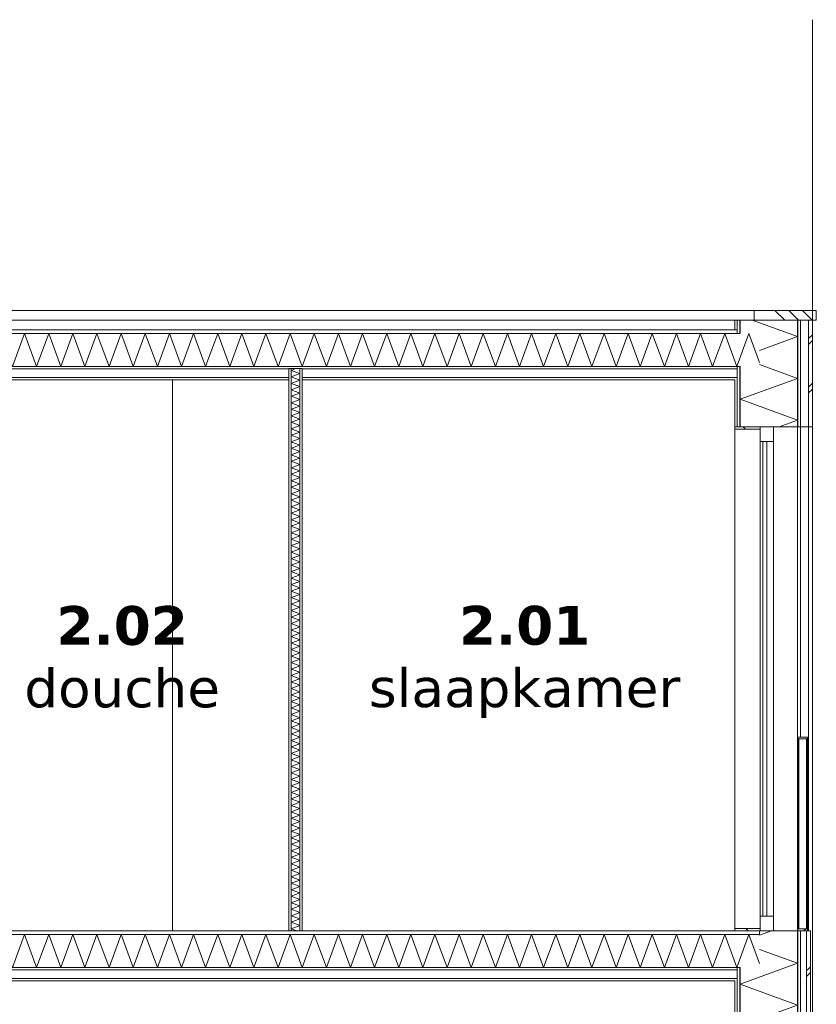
# Model space of a CAD drawing. Header units: millimetres. Extents: x -25778 to 297771, y -21930 to 17454.
# Tile 91 of 109: x 254128 to 258235, y -12907 to -7829. Entities that reach past the tile are written whole.
import ezdxf

# ---------------------------------------------------------------- set-up
doc = ezdxf.new("R2010")
doc.units = ezdxf.units.MM
doc.header["$MEASUREMENT"] = 0
doc.linetypes.add('B0204', pattern=[1300, 1000, -100, 100, -100])
for name, color, linetype in [('34 Balustrades', 7, 'Continuous'), ('34 Balustrades Doorsnede-arcering', 7, 'Continuous'), ('34 Balustrades Laagscheidingslijnen', 7, 'Continuous'), ('A Stramien', 7, 'Continuous'), ('New_21 Buitenwanden', 7, 'Continuous'), ('New_21 Buitenwanden Doorsnede-arcering', 7, 'Continuous'), ('New_21 Buitenwanden Laagscheidingslijnen', 7, 'Continuous'), ('New_21 Buitenwanden Ramen', 7, 'Continuous'), ('New_22 C Binnenwanden', 7, 'Continuous'), ('New_22 C Binnenwanden Doorsnede-arcering', 7, 'Continuous'), ('New_22 C Binnenwanden Laagscheidingslijnen', 7, 'Continuous'), ('New_23 Vloeren', 7, 'Continuous'), ('New_23 Vloeren Doorsnede-arcering', 7, 'Continuous'), ('New_23 Vloeren Laagscheidingslijnen', 7, 'Continuous'), ('New_27 Daken', 7, 'Continuous'), ('New_27 Daken Doorsnede-arcering', 7, 'Continuous'), ('New_27 Daken Laagscheidingslijnen', 7, 'Continuous'), ('New_47 Dakafwerking', 7, 'Continuous'), ('New_47 Dakafwerking Doorsnede-arcering', 7, 'Continuous'), ('New_47 Dakafwerking Laagscheidingslijnen', 7, 'Continuous'), ('Tekst_dim Algemeen', 7, 'Continuous')]:
    doc.layers.add(name, color=color, linetype=linetype)
doc.styles.add('GENERATED_STYLE_2', font='verdana.ttf')
pattern_1 = [(270, (230440.066, -18728.747), (50, 0), [])]
pattern_2 = [(270, (230440.07, -18728.75), (173.2051, 0), [0, -100]), (270, (230526.67, -18778.75), (173.2051, 0), [0, -100])]
pattern_3 = [(0, (230440.066, -18728.747), (0, 50), [])]
pattern_4 = [(0, (230440.07, -18728.75), (0, 173.2051), [0, -100]), (0, (230490.07, -18642.14), (0, 173.2051), [0, -100])]
pattern_5 = [(45, (230440.07, -18728.75), (-159.099, 159.099), []), (45, (230387.03, -18675.71), (-159.099, 159.099), [])]
pattern_6 = [(45, (230440.07, -18728.75), (-91.9239, 91.9239), []), (135, (230440.07, -18728.75), (91.9239, 91.9239), [])]

# ---------------------------------------------------------------- blocks, each defined once
blk = doc.blocks.new('Section Element_1736_5', base_point=(230440.1, -18728.7))
at = {"layer": 'New_21 Buitenwanden', "color": 149, "linetype": 'Continuous', "lineweight": 0, "true_color": 0x3c4244}
for p, q in [((258215.1, -12528.7), (258215.1, -15628.7)), ((258138.1, -15628.7), (258138.1, -13028.7)), ((258153.1, -14628.7), (258153.1, -13028.7)), ((258195.1, -13028.7), (258195.1, -15628.7))]:
    blk.add_line(p, q, dxfattribs=at)
blk = doc.blocks.new('Section Element_1738_5', base_point=(230440.1, -18728.7))
at = {"layer": 'New_21 Buitenwanden', "color": 149, "linetype": 'Continuous', "lineweight": 0, "true_color": 0x3c4244}
for p, q in [((258138.1, -12528.7), (258138.1, -9928.7)), ((258153.1, -11528.7), (258153.1, -9928.7)), ((258195.1, -9928.7), (258195.1, -12528.7)), ((258215.1, -9928.7), (258215.1, -12528.7))]:
    blk.add_line(p, q, dxfattribs=at)
blk = doc.blocks.new('*X1835', base_point=(230440.1, -18728.7))
at = {"layer": 'New_21 Buitenwanden Doorsnede-arcering', "color": 7, "linetype": 'Continuous', "lineweight": 0}
for p, q in [((258004.4, -12528.7), (257942.1, -12551.4)), ((258138.1, -12695.6), (257942.1, -12624.2)), ((258138.1, -12695.6), (257842.1, -12803.3)), ((258138.1, -12911), (257842.1, -12803.3)), ((258138.1, -12911), (257842.1, -13018.8)), ((257869.4, -13028.7), (257842.1, -13018.8))]:
    blk.add_line(p, q, dxfattribs=at)
blk = doc.blocks.new('*X1836', base_point=(230440.1, -18728.7))
at = {"layer": 'New_21 Buitenwanden Doorsnede-arcering', "color": 7, "linetype": 'Continuous', "lineweight": 0}
for p, q in [((258185.1, -12733.7), (258190.1, -12728.7)), ((258185.1, -12763.7), (258205.1, -12743.7)), ((258190.1, -12728.7), (258205.1, -12713.7)), ((258185.1, -12983.7), (258205.1, -12963.7)), ((258185.1, -13013.7), (258205.1, -12993.7))]:
    blk.add_line(p, q, dxfattribs=at)
blk = doc.blocks.new('Section Element_1739_5', base_point=(230440.1, -18728.7))
at = {"layer": 'New_21 Buitenwanden Doorsnede-arcering', "linetype": 'Continuous', "lineweight": 0, "true_color": 0x000000}
h = blk.add_hatch(dxfattribs=at)
h.set_pattern_fill('325_Houtachtig_plaatmate_E4', color=18, style=0, pattern_type=2)
h.set_pattern_definition(pattern_1)
h.paths.add_polyline_path([(258153.1, -12528.7), (258138.1, -12528.7), (258138.1, -13028.7), (258153.1, -13028.7)])
h = blk.add_hatch(dxfattribs=at)
h.set_pattern_fill('325_Houtachtig_plaatmate_E4', color=18, style=0, pattern_type=2)
h.set_pattern_definition(pattern_1)
h.paths.add_polyline_path([(257827.1, -12717.7), (257827.1, -12785.7), (257827.1, -13028.7), (257842.1, -13028.7), (257842.1, -12717.7)])
h = blk.add_hatch(dxfattribs=at)
h.set_pattern_fill('720_Gips_0005', color=18, style=0, pattern_type=2)
h.set_pattern_definition(pattern_2)
h.paths.add_polyline_path([(257827.1, -12785.7), (257815.1, -12785.7), (257815.1, -13028.7), (257827.1, -13028.7)])
at = {"layer": 'New_21 Buitenwanden', "color": 9, "linetype": 'Continuous', "lineweight": 0}
for p, q in [((258205.1, -12528.7), (258190.1, -12528.7)), ((258205.1, -12528.7), (258205.1, -13028.7)), ((257815.1, -12785.7), (257815.1, -13028.7))]:
    blk.add_line(p, q, dxfattribs=at)
at = {"layer": 'New_21 Buitenwanden', "color": 9, "linetype": 'Continuous', "lineweight": 0, "flags": 128}
for points in [[(258140.1, -12528.7), (258138.1, -12528.7), (258015.1, -12528.7), (257945.1, -12528.7), (257942.1, -12528.7)], [(258205.1, -13028.7), (258185.1, -13028.7), (258153.1, -13028.7), (258138.1, -13028.7), (257940.1, -13028.7), (257880.1, -13028.7), (257875.1, -13028.7), (257842.1, -13028.7), (257827.1, -13028.7), (257815.1, -13028.7)]]:
    blk.add_lwpolyline(points, dxfattribs=at)
at = {"layer": 'New_21 Buitenwanden Laagscheidingslijnen', "color": 9, "linetype": 'Continuous', "lineweight": 0}
for p, q in [((257942.1, -12528.7), (257942.1, -12546.7)), ((258138.1, -12528.7), (258138.1, -13028.7)), ((258153.1, -12528.7), (258153.1, -13028.7)), ((258185.1, -12528.7), (258185.1, -13028.7)), ((257842.1, -12717.7), (257842.1, -13028.7))]:
    blk.add_line(p, q, dxfattribs=at)
at = {"layer": 'New_21 Buitenwanden Laagscheidingslijnen', "color": 9, "linetype": 'Continuous', "lineweight": 0, "flags": 128}
blk.add_lwpolyline([(257827.1, -12717.7), (257827.1, -12729.7), (257827.1, -12773.7), (257827.1, -12785.7), (257827.1, -13028.7)], dxfattribs=at)
at = {"layer": 'New_21 Buitenwanden', "lineweight": 0}
for name in ['*X1835', '*X1836']:
    blk.add_blockref(name, (230440.1, -18728.7), dxfattribs=at)
blk = doc.blocks.new('*X1840', base_point=(230440.1, -18728.7))
at = {"layer": 'New_23 Vloeren Doorsnede-arcering', "color": 7, "linetype": 'Continuous', "lineweight": 0}
for p, q in [((251238.1, -12689.7), (251290.1, -12546.7)), ((251352.3, -12717.7), (251290.1, -12546.7)), ((251352.3, -12717.7), (251414.6, -12546.7)), ((251476.8, -12717.7), (251414.6, -12546.7)), ((251476.8, -12717.7), (251539.1, -12546.7)), ((251601.3, -12717.7), (251539.1, -12546.7)), ((251601.3, -12717.7), (251663.5, -12546.7)), ((251725.8, -12717.7), (251663.5, -12546.7)), ((251725.8, -12717.7), (251788, -12546.7)), ((251850.3, -12717.7), (251788, -12546.7)), ((251850.3, -12717.7), (251912.5, -12546.7)), ((251974.7, -12717.7), (251912.5, -12546.7)), ((251974.7, -12717.7), (252037, -12546.7)), ((252099.2, -12717.7), (252037, -12546.7)), ((252099.2, -12717.7), (252161.4, -12546.7)), ((252223.7, -12717.7), (252161.4, -12546.7)), ((252223.7, -12717.7), (252285.9, -12546.7)), ((252348.2, -12717.7), (252285.9, -12546.7)), ((252348.2, -12717.7), (252410.4, -12546.7)), ((252472.6, -12717.7), (252410.4, -12546.7)), ((252472.6, -12717.7), (252534.9, -12546.7)), ((252597.1, -12717.7), (252534.9, -12546.7)), ((252597.1, -12717.7), (252659.4, -12546.7)), ((252721.6, -12717.7), (252659.4, -12546.7)), ((252721.6, -12717.7), (252783.8, -12546.7)), ((252846.1, -12717.7), (252783.8, -12546.7)), ((252846.1, -12717.7), (252908.3, -12546.7)), ((252970.6, -12717.7), (252908.3, -12546.7)), ((252970.6, -12717.7), (253032.8, -12546.7)), ((253095, -12717.7), (253032.8, -12546.7)), ((253095, -12717.7), (253157.3, -12546.7)), ((253219.5, -12717.7), (253157.3, -12546.7)), ((253219.5, -12717.7), (253281.7, -12546.7)), ((253344, -12717.7), (253281.7, -12546.7)), ((253344, -12717.7), (253406.2, -12546.7)), ((253468.5, -12717.7), (253406.2, -12546.7)), ((253468.5, -12717.7), (253530.7, -12546.7)), ((253592.9, -12717.7), (253530.7, -12546.7)), ((253592.9, -12717.7), (253655.2, -12546.7)), ((253717.4, -12717.7), (253655.2, -12546.7)), ((253717.4, -12717.7), (253779.7, -12546.7)), ((253841.9, -12717.7), (253779.7, -12546.7)), ((253841.9, -12717.7), (253904.1, -12546.7)), ((253966.4, -12717.7), (253904.1, -12546.7)), ((253966.4, -12717.7), (254028.6, -12546.7)), ((254090.9, -12717.7), (254028.6, -12546.7)), ((254090.9, -12717.7), (254153.1, -12546.7)), ((254215.3, -12717.7), (254153.1, -12546.7)), ((254215.3, -12717.7), (254277.6, -12546.7)), ((254339.8, -12717.7), (254277.6, -12546.7)), ((254339.8, -12717.7), (254402, -12546.7)), ((254464.3, -12717.7), (254402, -12546.7)), ((254464.3, -12717.7), (254526.5, -12546.7)), ((254588.8, -12717.7), (254526.5, -12546.7)), ((254588.8, -12717.7), (254651, -12546.7)), ((254713.2, -12717.7), (254651, -12546.7)), ((254713.2, -12717.7), (254775.5, -12546.7)), ((254837.7, -12717.7), (254775.5, -12546.7)), ((254837.7, -12717.7), (254900, -12546.7)), ((254962.2, -12717.7), (254900, -12546.7)), ((254962.2, -12717.7), (255024.4, -12546.7)), ((255086.7, -12717.7), (255024.4, -12546.7)), ((255086.7, -12717.7), (255148.9, -12546.7)), ((255211.2, -12717.7), (255148.9, -12546.7)), ((255211.2, -12717.7), (255273.4, -12546.7)), ((255335.6, -12717.7), (255273.4, -12546.7)), ((255335.6, -12717.7), (255397.9, -12546.7)), ((255460.1, -12717.7), (255397.9, -12546.7)), ((255460.1, -12717.7), (255522.3, -12546.7)), ((255584.6, -12717.7), (255522.3, -12546.7)), ((255584.6, -12717.7), (255646.8, -12546.7)), ((255709.1, -12717.7), (255646.8, -12546.7)), ((255709.1, -12717.7), (255771.3, -12546.7)), ((255833.5, -12717.7), (255771.3, -12546.7)), ((255833.5, -12717.7), (255895.8, -12546.7)), ((255958, -12717.7), (255895.8, -12546.7)), ((255958, -12717.7), (256020.3, -12546.7)), ((256082.5, -12717.7), (256020.3, -12546.7)), ((256082.5, -12717.7), (256144.7, -12546.7)), ((256207, -12717.7), (256144.7, -12546.7)), ((256207, -12717.7), (256269.2, -12546.7)), ((256331.5, -12717.7), (256269.2, -12546.7)), ((256331.5, -12717.7), (256393.7, -12546.7)), ((256455.9, -12717.7), (256393.7, -12546.7)), ((256455.9, -12717.7), (256518.2, -12546.7)), ((256580.4, -12717.7), (256518.2, -12546.7)), ((256580.4, -12717.7), (256642.6, -12546.7)), ((256704.9, -12717.7), (256642.6, -12546.7)), ((256704.9, -12717.7), (256767.1, -12546.7)), ((256829.4, -12717.7), (256767.1, -12546.7)), ((256829.4, -12717.7), (256891.6, -12546.7)), ((256953.8, -12717.7), (256891.6, -12546.7)), ((256953.8, -12717.7), (257016.1, -12546.7)), ((257078.3, -12717.7), (257016.1, -12546.7)), ((257078.3, -12717.7), (257140.6, -12546.7)), ((257202.8, -12717.7), (257140.6, -12546.7)), ((257202.8, -12717.7), (257265, -12546.7)), ((257327.3, -12717.7), (257265, -12546.7)), ((257327.3, -12717.7), (257389.5, -12546.7)), ((257451.8, -12717.7), (257389.5, -12546.7)), ((257451.8, -12717.7), (257514, -12546.7)), ((257576.2, -12717.7), (257514, -12546.7)), ((257576.2, -12717.7), (257638.5, -12546.7)), ((257700.7, -12717.7), (257638.5, -12546.7)), ((257700.7, -12717.7), (257762.9, -12546.7)), ((257825.2, -12717.7), (257762.9, -12546.7)), ((257825.2, -12717.7), (257887.4, -12546.7)), ((257942.1, -12696.9), (257887.4, -12546.7))]:
    blk.add_line(p, q, dxfattribs=at)
blk = doc.blocks.new('Section Element_1741_5', base_point=(230440.1, -18728.7))
at = {"layer": 'New_23 Vloeren Doorsnede-arcering', "linetype": 'Continuous', "lineweight": 0, "true_color": 0x000000}
h = blk.add_hatch(dxfattribs=at)
h.set_pattern_fill('325_Houtachtig_plaatmate_E4', color=18, style=0, pattern_type=2)
h.set_pattern_definition(pattern_3)
h.paths.add_polyline_path([(251238.1, -12528.7), (251238.1, -12546.7), (257942.1, -12546.7), (257942.1, -12528.7)])
h = blk.add_hatch(dxfattribs=at)
h.set_pattern_fill('720_Gips_0005', color=18, style=0, pattern_type=2)
h.set_pattern_definition(pattern_4)
h.paths.add_polyline_path([(251353.1, -12717.7), (251353.1, -12729.7), (257827.1, -12729.7), (257827.1, -12717.7)])
h = blk.add_hatch(dxfattribs=at)
h.set_pattern_fill('720_Gips_0005', color=18, style=0, pattern_type=2)
h.set_pattern_definition(pattern_4)
h.paths.add_polyline_path([(251353.1, -12773.7), (251353.1, -12785.7), (257827.1, -12785.7), (257827.1, -12773.7)])
at = {"layer": 'New_23 Vloeren', "color": 9, "linetype": 'Continuous', "lineweight": 0}
for p, q in [((255515.1, -12528.7), (253735.1, -12528.7)), ((257815.1, -12785.7), (251365.1, -12785.7))]:
    blk.add_line(p, q, dxfattribs=at)
at = {"layer": 'New_23 Vloeren', "color": 9, "linetype": 'Continuous', "lineweight": 0, "flags": 128}
for points in [[(253665.1, -12528.7), (251365.1, -12528.7), (251238.1, -12528.7)], [(257942.1, -12528.7), (257815.1, -12528.7), (255585.1, -12528.7)]]:
    blk.add_lwpolyline(points, dxfattribs=at)
at = {"layer": 'New_23 Vloeren Laagscheidingslijnen', "color": 9, "linetype": 'Continuous', "lineweight": 0}
for p, q in [((257942.1, -12546.7), (251238.1, -12546.7)), ((257827.1, -12729.7), (251353.1, -12729.7)), ((257827.1, -12773.7), (251353.1, -12773.7))]:
    blk.add_line(p, q, dxfattribs=at)
at = {"layer": 'New_23 Vloeren Laagscheidingslijnen', "color": 9, "linetype": 'Continuous', "lineweight": 0, "flags": 128}
for points in [[(253735.1, -12528.7), (253723.1, -12528.7), (253677.1, -12528.7), (253665.1, -12528.7)], [(255585.1, -12528.7), (255573.1, -12528.7), (255527.1, -12528.7), (255515.1, -12528.7)], [(257842.1, -12717.7), (257827.1, -12717.7), (251353.1, -12717.7), (251338.1, -12717.7)]]:
    blk.add_lwpolyline(points, dxfattribs=at)
at = {"layer": 'New_23 Vloeren', "lineweight": 0}
blk.add_blockref('*X1840', (230440.1, -18728.7), dxfattribs=at)
blk = doc.blocks.new('*X1842', base_point=(230440.1, -18728.7))
at = {"layer": 'New_27 Daken Doorsnede-arcering', "color": 7, "linetype": 'Continuous', "lineweight": 0}
for p, q in [((251238.1, -9589.7), (251290.1, -9446.7)), ((251352.3, -9617.7), (251290.1, -9446.7)), ((251352.3, -9617.7), (251414.6, -9446.7)), ((251476.8, -9617.7), (251414.6, -9446.7)), ((251476.8, -9617.7), (251539.1, -9446.7)), ((251601.3, -9617.7), (251539.1, -9446.7)), ((251601.3, -9617.7), (251663.5, -9446.7)), ((251725.8, -9617.7), (251663.5, -9446.7)), ((251725.8, -9617.7), (251788, -9446.7)), ((251850.3, -9617.7), (251788, -9446.7)), ((251850.3, -9617.7), (251912.5, -9446.7)), ((251974.7, -9617.7), (251912.5, -9446.7)), ((251974.7, -9617.7), (252037, -9446.7)), ((252099.2, -9617.7), (252037, -9446.7)), ((252099.2, -9617.7), (252161.4, -9446.7)), ((252223.7, -9617.7), (252161.4, -9446.7)), ((252223.7, -9617.7), (252285.9, -9446.7)), ((252348.2, -9617.7), (252285.9, -9446.7)), ((252348.2, -9617.7), (252410.4, -9446.7)), ((252472.6, -9617.7), (252410.4, -9446.7)), ((252472.6, -9617.7), (252534.9, -9446.7)), ((252597.1, -9617.7), (252534.9, -9446.7)), ((252597.1, -9617.7), (252659.4, -9446.7)), ((252721.6, -9617.7), (252659.4, -9446.7)), ((252721.6, -9617.7), (252783.8, -9446.7)), ((252846.1, -9617.7), (252783.8, -9446.7)), ((252846.1, -9617.7), (252908.3, -9446.7)), ((252970.6, -9617.7), (252908.3, -9446.7)), ((252970.6, -9617.7), (253032.8, -9446.7)), ((253095, -9617.7), (253032.8, -9446.7)), ((253095, -9617.7), (253157.3, -9446.7)), ((253219.5, -9617.7), (253157.3, -9446.7)), ((253219.5, -9617.7), (253281.7, -9446.7)), ((253344, -9617.7), (253281.7, -9446.7)), ((253344, -9617.7), (253406.2, -9446.7)), ((253468.5, -9617.7), (253406.2, -9446.7)), ((253468.5, -9617.7), (253530.7, -9446.7)), ((253592.9, -9617.7), (253530.7, -9446.7)), ((253592.9, -9617.7), (253655.2, -9446.7)), ((253717.4, -9617.7), (253655.2, -9446.7)), ((253717.4, -9617.7), (253779.7, -9446.7)), ((253841.9, -9617.7), (253779.7, -9446.7)), ((253841.9, -9617.7), (253904.1, -9446.7)), ((253966.4, -9617.7), (253904.1, -9446.7)), ((253966.4, -9617.7), (254028.6, -9446.7)), ((254090.9, -9617.7), (254028.6, -9446.7)), ((254090.9, -9617.7), (254153.1, -9446.7)), ((254215.3, -9617.7), (254153.1, -9446.7)), ((254215.3, -9617.7), (254277.6, -9446.7)), ((254339.8, -9617.7), (254277.6, -9446.7)), ((254339.8, -9617.7), (254402, -9446.7)), ((254464.3, -9617.7), (254402, -9446.7)), ((254464.3, -9617.7), (254526.5, -9446.7)), ((254588.8, -9617.7), (254526.5, -9446.7)), ((254588.8, -9617.7), (254651, -9446.7)), ((254713.2, -9617.7), (254651, -9446.7)), ((254713.2, -9617.7), (254775.5, -9446.7)), ((254837.7, -9617.7), (254775.5, -9446.7)), ((254837.7, -9617.7), (254900, -9446.7)), ((254962.2, -9617.7), (254900, -9446.7)), ((254962.2, -9617.7), (255024.4, -9446.7)), ((255086.7, -9617.7), (255024.4, -9446.7)), ((255086.7, -9617.7), (255148.9, -9446.7)), ((255211.2, -9617.7), (255148.9, -9446.7)), ((255211.2, -9617.7), (255273.4, -9446.7)), ((255335.6, -9617.7), (255273.4, -9446.7)), ((255335.6, -9617.7), (255397.9, -9446.7)), ((255460.1, -9617.7), (255397.9, -9446.7)), ((255460.1, -9617.7), (255522.3, -9446.7)), ((255584.6, -9617.7), (255522.3, -9446.7)), ((255584.6, -9617.7), (255646.8, -9446.7)), ((255709.1, -9617.7), (255646.8, -9446.7)), ((255709.1, -9617.7), (255771.3, -9446.7)), ((255833.5, -9617.7), (255771.3, -9446.7)), ((255833.5, -9617.7), (255895.8, -9446.7)), ((255958, -9617.7), (255895.8, -9446.7)), ((255958, -9617.7), (256020.3, -9446.7)), ((256082.5, -9617.7), (256020.3, -9446.7)), ((256082.5, -9617.7), (256144.7, -9446.7)), ((256207, -9617.7), (256144.7, -9446.7)), ((256207, -9617.7), (256269.2, -9446.7)), ((256331.5, -9617.7), (256269.2, -9446.7)), ((256331.5, -9617.7), (256393.7, -9446.7)), ((256455.9, -9617.7), (256393.7, -9446.7)), ((256455.9, -9617.7), (256518.2, -9446.7)), ((256580.4, -9617.7), (256518.2, -9446.7)), ((256580.4, -9617.7), (256642.6, -9446.7)), ((256704.9, -9617.7), (256642.6, -9446.7)), ((256704.9, -9617.7), (256767.1, -9446.7)), ((256829.4, -9617.7), (256767.1, -9446.7)), ((256829.4, -9617.7), (256891.6, -9446.7)), ((256953.8, -9617.7), (256891.6, -9446.7)), ((256953.8, -9617.7), (257016.1, -9446.7)), ((257078.3, -9617.7), (257016.1, -9446.7)), ((257078.3, -9617.7), (257140.6, -9446.7)), ((257202.8, -9617.7), (257140.6, -9446.7)), ((257202.8, -9617.7), (257265, -9446.7)), ((257327.3, -9617.7), (257265, -9446.7)), ((257327.3, -9617.7), (257389.5, -9446.7)), ((257451.8, -9617.7), (257389.5, -9446.7)), ((257451.8, -9617.7), (257514, -9446.7)), ((257576.2, -9617.7), (257514, -9446.7)), ((257576.2, -9617.7), (257638.5, -9446.7)), ((257700.7, -9617.7), (257638.5, -9446.7)), ((257700.7, -9617.7), (257762.9, -9446.7)), ((257825.2, -9617.7), (257762.9, -9446.7)), ((257825.2, -9617.7), (257887.4, -9446.7)), ((257942.1, -9596.9), (257887.4, -9446.7))]:
    blk.add_line(p, q, dxfattribs=at)
blk = doc.blocks.new('Section Element_1742_5', base_point=(230440.1, -18728.7))
at = {"layer": 'New_27 Daken Doorsnede-arcering', "linetype": 'Continuous', "lineweight": 0, "true_color": 0x000000}
h = blk.add_hatch(dxfattribs=at)
h.set_pattern_fill('325_Houtachtig_plaatmate_E4', color=18, style=0, pattern_type=2)
h.set_pattern_definition(pattern_3)
h.paths.add_polyline_path([(251353.1, -9446.7), (257827.1, -9446.7), (257827.1, -9428.7), (251353.1, -9428.7)])
h = blk.add_hatch(dxfattribs=at)
h.set_pattern_fill('720_Gips_0005', color=18, style=0, pattern_type=2)
h.set_pattern_definition(pattern_4)
h.paths.add_polyline_path([(251353.1, -9629.7), (253665.1, -9629.7), (253665.1, -9628.7), (253735.1, -9628.7), (253735.1, -9629.7), (255515.1, -9629.7), (255515.1, -9628.7), (255585.1, -9628.7), (255585.1, -9629.7), (257827.1, -9629.7), (257827.1, -9617.7), (251353.1, -9617.7)])
h = blk.add_hatch(dxfattribs=at)
h.set_pattern_fill('720_Gips_0005', color=18, style=0, pattern_type=2)
h.set_pattern_definition(pattern_4)
h.paths.add_polyline_path([(253665.1, -9673.7), (251353.1, -9673.7), (251353.1, -9685.7), (253665.1, -9685.7)])
h = blk.add_hatch(dxfattribs=at)
h.set_pattern_fill('720_Gips_0005', color=18, style=0, pattern_type=2)
h.set_pattern_definition(pattern_4)
h.paths.add_polyline_path([(253735.1, -9685.7), (255515.1, -9685.7), (255515.1, -9673.7), (253735.1, -9673.7)])
h = blk.add_hatch(dxfattribs=at)
h.set_pattern_fill('720_Gips_0005', color=18, style=0, pattern_type=2)
h.set_pattern_definition(pattern_4)
h.paths.add_polyline_path([(257827.1, -9673.7), (255585.1, -9673.7), (255585.1, -9685.7), (257827.1, -9685.7)])
at = {"layer": 'New_27 Daken', "color": 9, "linetype": 'Continuous', "lineweight": 0}
for p, q in [((257815.1, -9428.7), (251365.1, -9428.7)), ((253665.1, -9685.7), (251365.1, -9685.7)), ((255515.1, -9685.7), (253735.1, -9685.7)), ((257815.1, -9685.7), (255585.1, -9685.7))]:
    blk.add_line(p, q, dxfattribs=at)
at = {"layer": 'New_27 Daken Laagscheidingslijnen', "color": 9, "linetype": 'Continuous', "lineweight": 0}
for p, q in [((251365.1, -9428.7), (251353.1, -9428.7)), ((257827.1, -9428.7), (257815.1, -9428.7)), ((253665.1, -9629.7), (251353.1, -9629.7)), ((255515.1, -9629.7), (253735.1, -9629.7)), ((257827.1, -9629.7), (255585.1, -9629.7)), ((253665.1, -9673.7), (251353.1, -9673.7)), ((255515.1, -9673.7), (253735.1, -9673.7)), ((257827.1, -9673.7), (255585.1, -9673.7))]:
    blk.add_line(p, q, dxfattribs=at)
at = {"layer": 'New_27 Daken Laagscheidingslijnen', "color": 9, "linetype": 'Continuous', "lineweight": 0, "flags": 128}
for points in [[(257842.1, -9446.7), (257827.1, -9446.7), (251353.1, -9446.7), (251338.1, -9446.7)], [(257842.1, -9617.7), (257827.1, -9617.7), (251353.1, -9617.7), (251338.1, -9617.7)], [(253735.1, -9628.7), (253723.1, -9628.7), (253677.1, -9628.7), (253665.1, -9628.7)], [(255585.1, -9628.7), (255573.1, -9628.7), (255527.1, -9628.7), (255515.1, -9628.7)]]:
    blk.add_lwpolyline(points, dxfattribs=at)
at = {"layer": 'New_27 Daken', "lineweight": 0}
blk.add_blockref('*X1842', (230440.1, -18728.7), dxfattribs=at)
blk = doc.blocks.new('*X1847', base_point=(230440.1, -18728.7))
at = {"layer": 'New_22 C Binnenwanden Doorsnede-arcering', "color": 7, "linetype": 'Continuous', "lineweight": 0}
for p, q in [((255551.1, -9628.7), (255527.1, -9637.5)), ((255573.1, -9654.2), (255527.1, -9637.5)), ((255573.1, -9654.2), (255527.1, -9671)), ((255573.1, -9687.7), (255527.1, -9671)), ((255573.1, -9687.7), (255527.1, -9704.5)), ((255573.1, -9721.2), (255527.1, -9704.5)), ((255573.1, -9721.2), (255527.1, -9738)), ((255573.1, -9754.7), (255527.1, -9738)), ((255573.1, -9754.7), (255527.1, -9771.4)), ((255573.1, -9788.2), (255527.1, -9771.4)), ((255573.1, -9788.2), (255527.1, -9804.9)), ((255573.1, -9821.7), (255527.1, -9804.9)), ((255573.1, -9821.7), (255527.1, -9838.4)), ((255573.1, -9855.2), (255527.1, -9838.4)), ((255573.1, -9855.2), (255527.1, -9871.9)), ((255573.1, -9888.6), (255527.1, -9871.9)), ((255573.1, -9888.6), (255527.1, -9905.4)), ((255573.1, -9922.1), (255527.1, -9905.4)), ((255573.1, -9922.1), (255527.1, -9938.9)), ((255573.1, -9955.6), (255527.1, -9938.9)), ((255573.1, -9955.6), (255527.1, -9972.4)), ((255573.1, -9989.1), (255527.1, -9972.4)), ((255573.1, -9989.1), (255527.1, -10005.8)), ((255573.1, -10022.6), (255527.1, -10005.8)), ((255573.1, -10022.6), (255527.1, -10039.3)), ((255573.1, -10056.1), (255527.1, -10039.3)), ((255573.1, -10056.1), (255527.1, -10072.8)), ((255573.1, -10089.6), (255527.1, -10072.8)), ((255573.1, -10089.6), (255527.1, -10106.3)), ((255573.1, -10123), (255527.1, -10106.3)), ((255573.1, -10123), (255527.1, -10139.8)), ((255573.1, -10156.5), (255527.1, -10139.8)), ((255573.1, -10156.5), (255527.1, -10173.3)), ((255573.1, -10190), (255527.1, -10173.3)), ((255573.1, -10190), (255527.1, -10206.8)), ((255573.1, -10223.5), (255527.1, -10206.8)), ((255573.1, -10223.5), (255527.1, -10240.2)), ((255573.1, -10257), (255527.1, -10240.2)), ((255573.1, -10257), (255527.1, -10273.7)), ((255573.1, -10290.5), (255527.1, -10273.7)), ((255573.1, -10290.5), (255527.1, -10307.2)), ((255573.1, -10323.9), (255527.1, -10307.2)), ((255573.1, -10323.9), (255527.1, -10340.7)), ((255573.1, -10357.4), (255527.1, -10340.7)), ((255573.1, -10357.4), (255527.1, -10374.2)), ((255573.1, -10390.9), (255527.1, -10374.2)), ((255573.1, -10390.9), (255527.1, -10407.7)), ((255573.1, -10424.4), (255527.1, -10407.7)), ((255573.1, -10424.4), (255527.1, -10441.1)), ((255573.1, -10457.9), (255527.1, -10441.1)), ((255573.1, -10457.9), (255527.1, -10474.6)), ((255573.1, -10491.4), (255527.1, -10474.6)), ((255573.1, -10491.4), (255527.1, -10508.1)), ((255573.1, -10524.9), (255527.1, -10508.1)), ((255573.1, -10524.9), (255527.1, -10541.6)), ((255573.1, -10558.3), (255527.1, -10541.6)), ((255573.1, -10558.3), (255527.1, -10575.1)), ((255573.1, -10591.8), (255527.1, -10575.1)), ((255573.1, -10591.8), (255527.1, -10608.6)), ((255573.1, -10625.3), (255527.1, -10608.6)), ((255573.1, -10625.3), (255527.1, -10642.1)), ((255573.1, -10658.8), (255527.1, -10642.1)), ((255573.1, -10658.8), (255527.1, -10675.5)), ((255573.1, -10692.3), (255527.1, -10675.5)), ((255573.1, -10692.3), (255527.1, -10709)), ((255573.1, -10725.8), (255527.1, -10709)), ((255573.1, -10725.8), (255527.1, -10742.5)), ((255573.1, -10759.3), (255527.1, -10742.5)), ((255573.1, -10759.3), (255527.1, -10776)), ((255573.1, -10792.7), (255527.1, -10776)), ((255573.1, -10792.7), (255527.1, -10809.5)), ((255573.1, -10826.2), (255527.1, -10809.5)), ((255573.1, -10826.2), (255527.1, -10843)), ((255573.1, -10859.7), (255527.1, -10843)), ((255573.1, -10859.7), (255527.1, -10876.5)), ((255573.1, -10893.2), (255527.1, -10876.5)), ((255573.1, -10893.2), (255527.1, -10909.9)), ((255573.1, -10926.7), (255527.1, -10909.9)), ((255573.1, -10926.7), (255527.1, -10943.4)), ((255573.1, -10960.2), (255527.1, -10943.4)), ((255573.1, -10960.2), (255527.1, -10976.9)), ((255573.1, -10993.7), (255527.1, -10976.9)), ((255573.1, -10993.7), (255527.1, -11010.4)), ((255573.1, -11027.1), (255527.1, -11010.4)), ((255573.1, -11027.1), (255527.1, -11043.9)), ((255573.1, -11060.6), (255527.1, -11043.9)), ((255573.1, -11060.6), (255527.1, -11077.4)), ((255573.1, -11094.1), (255527.1, -11077.4)), ((255573.1, -11094.1), (255527.1, -11110.9)), ((255573.1, -11127.6), (255527.1, -11110.9)), ((255573.1, -11127.6), (255527.1, -11144.3)), ((255573.1, -11161.1), (255527.1, -11144.3)), ((255573.1, -11161.1), (255527.1, -11177.8)), ((255573.1, -11194.6), (255527.1, -11177.8)), ((255573.1, -11194.6), (255527.1, -11211.3)), ((255573.1, -11228.1), (255527.1, -11211.3)), ((255573.1, -11228.1), (255527.1, -11244.8)), ((255573.1, -11261.5), (255527.1, -11244.8)), ((255573.1, -11261.5), (255527.1, -11278.3)), ((255573.1, -11295), (255527.1, -11278.3)), ((255573.1, -11295), (255527.1, -11311.8)), ((255573.1, -11328.5), (255527.1, -11311.8)), ((255573.1, -11328.5), (255527.1, -11345.2)), ((255573.1, -11362), (255527.1, -11345.2)), ((255573.1, -11362), (255527.1, -11378.7)), ((255573.1, -11395.5), (255527.1, -11378.7)), ((255573.1, -11395.5), (255527.1, -11412.2)), ((255573.1, -11429), (255527.1, -11412.2)), ((255573.1, -11429), (255527.1, -11445.7)), ((255573.1, -11462.4), (255527.1, -11445.7)), ((255573.1, -11462.4), (255527.1, -11479.2)), ((255573.1, -11495.9), (255527.1, -11479.2)), ((255573.1, -11495.9), (255527.1, -11512.7)), ((255573.1, -11529.4), (255527.1, -11512.7)), ((255573.1, -11529.4), (255527.1, -11546.2)), ((255573.1, -11562.9), (255527.1, -11546.2)), ((255573.1, -11562.9), (255527.1, -11579.6)), ((255573.1, -11596.4), (255527.1, -11579.6)), ((255573.1, -11596.4), (255527.1, -11613.1)), ((255573.1, -11629.9), (255527.1, -11613.1)), ((255573.1, -11629.9), (255527.1, -11646.6)), ((255573.1, -11663.4), (255527.1, -11646.6)), ((255573.1, -11663.4), (255527.1, -11680.1)), ((255573.1, -11696.8), (255527.1, -11680.1)), ((255573.1, -11696.8), (255527.1, -11713.6)), ((255573.1, -11730.3), (255527.1, -11713.6)), ((255573.1, -11730.3), (255527.1, -11747.1)), ((255573.1, -11763.8), (255527.1, -11747.1)), ((255573.1, -11763.8), (255527.1, -11780.6)), ((255573.1, -11797.3), (255527.1, -11780.6)), ((255573.1, -11797.3), (255527.1, -11814)), ((255573.1, -11830.8), (255527.1, -11814)), ((255573.1, -11830.8), (255527.1, -11847.5)), ((255573.1, -11864.3), (255527.1, -11847.5)), ((255573.1, -11864.3), (255527.1, -11881)), ((255573.1, -11897.8), (255527.1, -11881)), ((255573.1, -11897.8), (255527.1, -11914.5)), ((255573.1, -11931.2), (255527.1, -11914.5)), ((255573.1, -11931.2), (255527.1, -11948)), ((255573.1, -11964.7), (255527.1, -11948)), ((255573.1, -11964.7), (255527.1, -11981.5)), ((255573.1, -11998.2), (255527.1, -11981.5)), ((255573.1, -11998.2), (255527.1, -12015)), ((255573.1, -12031.7), (255527.1, -12015)), ((255573.1, -12031.7), (255527.1, -12048.4)), ((255573.1, -12065.2), (255527.1, -12048.4)), ((255573.1, -12065.2), (255527.1, -12081.9)), ((255573.1, -12098.7), (255527.1, -12081.9)), ((255573.1, -12098.7), (255527.1, -12115.4)), ((255573.1, -12132.2), (255527.1, -12115.4)), ((255573.1, -12132.2), (255527.1, -12148.9)), ((255573.1, -12165.6), (255527.1, -12148.9)), ((255573.1, -12165.6), (255527.1, -12182.4)), ((255573.1, -12199.1), (255527.1, -12182.4)), ((255573.1, -12199.1), (255527.1, -12215.9)), ((255573.1, -12232.6), (255527.1, -12215.9)), ((255573.1, -12232.6), (255527.1, -12249.4)), ((255573.1, -12266.1), (255527.1, -12249.4)), ((255573.1, -12266.1), (255527.1, -12282.8)), ((255573.1, -12299.6), (255527.1, -12282.8)), ((255573.1, -12299.6), (255527.1, -12316.3)), ((255573.1, -12333.1), (255527.1, -12316.3)), ((255573.1, -12333.1), (255527.1, -12349.8)), ((255573.1, -12366.5), (255527.1, -12349.8)), ((255573.1, -12366.5), (255527.1, -12383.3)), ((255573.1, -12400), (255527.1, -12383.3)), ((255573.1, -12400), (255527.1, -12416.8)), ((255573.1, -12433.5), (255527.1, -12416.8)), ((255573.1, -12433.5), (255527.1, -12450.3)), ((255573.1, -12467), (255527.1, -12450.3)), ((255573.1, -12467), (255527.1, -12483.7)), ((255573.1, -12500.5), (255527.1, -12483.7)), ((255573.1, -12500.5), (255527.1, -12517.2)), ((255558.7, -12528.7), (255527.1, -12517.2))]:
    blk.add_line(p, q, dxfattribs=at)
blk = doc.blocks.new('Section Element_1745_5', base_point=(230440.1, -18728.7))
at = {"layer": 'New_22 C Binnenwanden Doorsnede-arcering', "linetype": 'Continuous', "lineweight": 0, "true_color": 0x000000}
h = blk.add_hatch(dxfattribs=at)
h.set_pattern_fill('325_Houtachtig_plaatmate_E4', color=18, style=0, pattern_type=2)
h.set_pattern_definition(pattern_1)
h.paths.add_polyline_path([(255515.1, -9628.7), (255515.1, -12528.7), (255527.1, -12528.7), (255527.1, -9628.7)])
h = blk.add_hatch(dxfattribs=at)
h.set_pattern_fill('325_Houtachtig_plaatmate_E4', color=18, style=0, pattern_type=2)
h.set_pattern_definition(pattern_1)
h.paths.add_polyline_path([(255585.1, -9628.7), (255573.1, -9628.7), (255573.1, -12528.7), (255585.1, -12528.7)])
at = {"layer": 'New_22 C Binnenwanden', "color": 1, "linetype": 'Continuous', "lineweight": 0}
for p, q in [((255515.1, -9685.7), (255515.1, -12528.7)), ((255585.1, -9685.7), (255585.1, -12528.7))]:
    blk.add_line(p, q, dxfattribs=at)
at = {"layer": 'New_22 C Binnenwanden Laagscheidingslijnen', "color": 1, "linetype": 'Continuous', "lineweight": 0}
for p, q in [((255527.1, -9628.7), (255527.1, -12528.7)), ((255573.1, -9628.7), (255573.1, -12528.7))]:
    blk.add_line(p, q, dxfattribs=at)
at = {"layer": 'New_22 C Binnenwanden Laagscheidingslijnen', "color": 1, "linetype": 'Continuous', "lineweight": 0, "flags": 128}
for points in [[(255515.1, -9628.7), (255515.1, -9629.7), (255515.1, -9673.7), (255515.1, -9685.7)], [(255585.1, -9628.7), (255585.1, -9629.7), (255585.1, -9673.7), (255585.1, -9685.7)]]:
    blk.add_lwpolyline(points, dxfattribs=at)
at = {"layer": 'New_22 C Binnenwanden', "lineweight": 0}
blk.add_blockref('*X1847', (230440.1, -18728.7), dxfattribs=at)
blk = doc.blocks.new('Section Element_1750_5', base_point=(230440.1, -18728.7))
at = {"layer": 'New_22 C Binnenwanden', "color": 149, "linetype": 'Continuous', "lineweight": 0, "true_color": 0x3c4244}
blk.add_line((254915.1, -9685.7), (254915.1, -12528.7), dxfattribs=at)
blk = doc.blocks.new('Section Element_1759_5', base_point=(230440.1, -18728.7))
at = {"layer": 'New_22 C Binnenwanden', "color": 149, "linetype": 'Continuous', "lineweight": 0, "true_color": 0x3c4244}
blk.add_line((251365.1, -9378.7), (257815.1, -9378.7), dxfattribs=at)
blk = doc.blocks.new('Section Element_1760_5', base_point=(230440.1, -18728.7))
at = {"layer": 'New_47 Dakafwerking Doorsnede-arcering', "linetype": 'Continuous', "lineweight": 0, "true_color": 0x000000}
h = blk.add_hatch(dxfattribs=at)
h.set_pattern_fill('505_Aluminium_0005', color=18, style=0, pattern_type=2)
h.set_pattern_definition([(135, (230440.07, -18728.75), (176.7767, 176.7767), []), (135, (230404.7, -18764.1), (176.7767, 176.7767), []), (135, (230369.36, -18799.46), (176.7767, 176.7767), [])])
h.paths.add_polyline_path([(257915.1, -9378.7), (258235.1, -9378.7), (258235.1, -9328.7), (257915.1, -9328.7)])
at = {"layer": 'New_47 Dakafwerking', "color": 9, "linetype": 'Continuous', "lineweight": 0}
for p, q in [((257915.1, -9328.7), (257915.1, -9378.7)), ((258235.1, -9328.7), (257915.1, -9328.7)), ((258235.1, -9328.7), (258235.1, -9378.7)), ((258235.1, -9378.7), (258215.1, -9378.7))]:
    blk.add_line(p, q, dxfattribs=at)
at = {"layer": 'New_47 Dakafwerking Laagscheidingslijnen', "color": 9, "linetype": 'Continuous', "lineweight": 0, "flags": 128}
blk.add_lwpolyline([(258215.1, -9378.7), (258195.1, -9378.7), (258153.1, -9378.7), (258138.1, -9378.7), (257915.1, -9378.7)], dxfattribs=at)
blk = doc.blocks.new('Section Element_1761_5', base_point=(230440.1, -18728.7))
at = {"layer": 'New_47 Dakafwerking', "color": 149, "linetype": 'Continuous', "lineweight": 0, "true_color": 0x3c4244}
blk.add_line((257915.1, -9328.7), (251365.1, -9328.7), dxfattribs=at)
blk = doc.blocks.new('*X1919', base_point=(230440.1, -18728.7))
at = {"layer": 'New_21 Buitenwanden Doorsnede-arcering', "color": 7, "linetype": 'Continuous', "lineweight": 0}
for p, q in [((258138.1, -9463.5), (257905.2, -9378.7)), ((258138.1, -9463.5), (257942.1, -9534.9)), ((258138.1, -9679), (257942.1, -9607.7)), ((258138.1, -9679), (257842.1, -9786.7)), ((258138.1, -9894.5), (257842.1, -9786.7)), ((258138.1, -9894.5), (258043.9, -9928.7))]:
    blk.add_line(p, q, dxfattribs=at)
blk = doc.blocks.new('*X1920', base_point=(230440.1, -18728.7))
at = {"layer": 'New_21 Buitenwanden Doorsnede-arcering', "color": 7, "linetype": 'Continuous', "lineweight": 0}
for p, q in [((258195.1, -9473.7), (258215.1, -9453.7)), ((258195.1, -9503.7), (258215.1, -9483.7)), ((258195.1, -9723.7), (258215.1, -9703.7)), ((258195.1, -9753.7), (258215.1, -9733.7))]:
    blk.add_line(p, q, dxfattribs=at)
blk = doc.blocks.new('Section Element_1781_5', base_point=(230440.1, -18728.7))
at = {"layer": 'New_21 Buitenwanden Doorsnede-arcering', "linetype": 'Continuous', "lineweight": 0, "true_color": 0x000000}
h = blk.add_hatch(dxfattribs=at)
h.set_pattern_fill('720_Gips_0005', color=18, style=0, pattern_type=2)
h.set_pattern_definition(pattern_2)
h.paths.add_polyline_path([(257827.1, -9378.7), (257815.1, -9378.7), (257815.1, -9428.7), (257827.1, -9428.7)])
h = blk.add_hatch(dxfattribs=at)
h.set_pattern_fill('325_Houtachtig_plaatmate_E4', color=18, style=0, pattern_type=2)
h.set_pattern_definition(pattern_1)
h.paths.add_polyline_path([(257827.1, -9446.7), (257842.1, -9446.7), (257842.1, -9378.7), (257827.1, -9378.7), (257827.1, -9428.7)])
h = blk.add_hatch(dxfattribs=at)
h.set_pattern_fill('325_Houtachtig_plaatmate_E4', color=18, style=0, pattern_type=2)
h.set_pattern_definition(pattern_1)
h.paths.add_polyline_path([(258153.1, -9378.7), (258138.1, -9378.7), (258138.1, -9928.7), (258153.1, -9928.7)])
h = blk.add_hatch(dxfattribs=at)
h.set_pattern_fill('325_Houtachtig_plaatmate_E4', color=18, style=0, pattern_type=2)
h.set_pattern_definition(pattern_1)
h.paths.add_polyline_path([(257842.1, -9617.7), (257827.1, -9617.7), (257827.1, -9685.7), (257827.1, -9928.7), (257842.1, -9928.7)])
h = blk.add_hatch(dxfattribs=at)
h.set_pattern_fill('720_Gips_0005', color=18, style=0, pattern_type=2)
h.set_pattern_definition(pattern_2)
h.paths.add_polyline_path([(257815.1, -9685.7), (257815.1, -9928.7), (257827.1, -9928.7), (257827.1, -9685.7)])
at = {"layer": 'New_21 Buitenwanden', "color": 9, "linetype": 'Continuous', "lineweight": 0}
for p, q in [((257815.1, -9378.7), (257815.1, -9428.7)), ((258215.1, -9378.7), (258215.1, -9928.7)), ((257815.1, -9685.7), (257815.1, -9928.7))]:
    blk.add_line(p, q, dxfattribs=at)
at = {"layer": 'New_21 Buitenwanden', "color": 9, "linetype": 'Continuous', "lineweight": 0, "flags": 128}
for points in [[(257915.1, -9378.7), (257842.1, -9378.7), (257827.1, -9378.7), (257815.1, -9378.7)], [(258215.1, -9928.7), (258195.1, -9928.7), (258153.1, -9928.7), (258138.1, -9928.7), (258015.1, -9928.7), (257945.1, -9928.7), (257842.1, -9928.7), (257827.1, -9928.7), (257815.1, -9928.7)]]:
    blk.add_lwpolyline(points, dxfattribs=at)
at = {"layer": 'New_21 Buitenwanden Laagscheidingslijnen', "color": 9, "linetype": 'Continuous', "lineweight": 0}
for p, q in [((257842.1, -9378.7), (257842.1, -9446.7)), ((258138.1, -9378.7), (258138.1, -9928.7)), ((258153.1, -9378.7), (258153.1, -9928.7)), ((258195.1, -9378.7), (258195.1, -9928.7)), ((257842.1, -9617.7), (257842.1, -9928.7))]:
    blk.add_line(p, q, dxfattribs=at)
at = {"layer": 'New_21 Buitenwanden Laagscheidingslijnen', "color": 9, "linetype": 'Continuous', "lineweight": 0, "flags": 128}
for points in [[(257827.1, -9378.7), (257827.1, -9428.7), (257827.1, -9446.7)], [(257827.1, -9617.7), (257827.1, -9629.7), (257827.1, -9673.7), (257827.1, -9685.7), (257827.1, -9928.7)]]:
    blk.add_lwpolyline(points, dxfattribs=at)
at = {"layer": 'New_21 Buitenwanden', "lineweight": 0}
for name in ['*X1919', '*X1920']:
    blk.add_blockref(name, (230440.1, -18728.7), dxfattribs=at)
blk = doc.blocks.new('Section Element_1808_5', base_point=(230440.1, -18728.7))
at = {"layer": '34 Balustrades Doorsnede-arcering', "linetype": 'Continuous', "lineweight": 0, "true_color": 0x000000}
h = blk.add_hatch(dxfattribs=at)
h.set_pattern_fill('515_Staal_0005', color=18, style=0, pattern_type=2)
h.set_pattern_definition(pattern_5)
h.paths.add_polyline_path([(258140.1, -11528.7), (258140.1, -11538.7), (258190.1, -11538.7), (258190.1, -11528.7)])
at = {"layer": '34 Balustrades', "color": 1, "linetype": 'Continuous', "lineweight": 0}
for p, q in [((258140.1, -11528.7), (258140.1, -11538.7)), ((258190.1, -11528.7), (258140.1, -11528.7)), ((258190.1, -11538.7), (258140.1, -11538.7)), ((258190.1, -11528.7), (258190.1, -11538.7))]:
    blk.add_line(p, q, dxfattribs=at)
blk = doc.blocks.new('Section Element_1809_5', base_point=(230440.1, -18728.7))
at = {"layer": '34 Balustrades Doorsnede-arcering', "linetype": 'Continuous', "lineweight": 0, "true_color": 0x000000}
h = blk.add_hatch(dxfattribs=at)
h.set_pattern_fill('515_Staal_0005', color=18, style=0, pattern_type=2)
h.set_pattern_definition(pattern_5)
h.paths.add_polyline_path([(258140.1, -12518.7), (258140.1, -12528.7), (258190.1, -12528.7), (258190.1, -12518.7)])
at = {"layer": '34 Balustrades', "color": 1, "linetype": 'Continuous', "lineweight": 0}
for p, q in [((258140.1, -12518.7), (258140.1, -12528.7)), ((258190.1, -12518.7), (258140.1, -12518.7)), ((258190.1, -12518.7), (258190.1, -12528.7))]:
    blk.add_line(p, q, dxfattribs=at)
at = {"layer": '34 Balustrades Laagscheidingslijnen', "color": 1, "linetype": 'Continuous', "lineweight": 0, "flags": 128}
blk.add_lwpolyline([(258190.1, -12528.7), (258185.1, -12528.7), (258153.1, -12528.7), (258140.1, -12528.7)], dxfattribs=at)
blk = doc.blocks.new('Section Element_1810_5', base_point=(230440.1, -18728.7))
at = {"layer": 'New_21 Buitenwanden Doorsnede-arcering', "linetype": 'Continuous', "lineweight": 0, "true_color": 0x000000}
h = blk.add_hatch(dxfattribs=at)
h.set_pattern_fill('205_Ongewapend_beton_0005', color=18, style=0, pattern_type=2)
h.set_pattern_definition(pattern_6)
h.paths.add_polyline_path([(257945.1, -9928.7), (257815.1, -9928.7), (257815.1, -9940.7), (257945.1, -9940.7)])
h = blk.add_hatch(dxfattribs=at)
h.set_pattern_fill('205_Ongewapend_beton_0005', color=18, style=0, pattern_type=2)
h.set_pattern_definition(pattern_6)
h.paths.add_polyline_path([(257945.1, -12528.7), (257945.1, -12516.7), (257815.1, -12516.7), (257815.1, -12528.7)])
at = {"layer": 'New_21 Buitenwanden Ramen', "color": 7, "linetype": 'Continuous', "lineweight": 0}
for p, q in [((257815.1, -9928.7), (257815.1, -9940.7)), ((257815.1, -9940.7), (257815.1, -12516.7)), ((257945.1, -9940.7), (257815.1, -9940.7)), ((257945.1, -9928.7), (257945.1, -9940.7)), ((257945.1, -9940.7), (257945.1, -10004.7)), ((258015.1, -9928.7), (258015.1, -10004.7)), ((257945.1, -10004.7), (257945.1, -12452.7)), ((258015.1, -10004.7), (257945.1, -10004.7)), ((257960.1, -10004.7), (257960.1, -12452.7)), ((257980.1, -12452.7), (257980.1, -10004.7)), ((258015.1, -10004.7), (258015.1, -12452.7)), ((257945.1, -12452.7), (257945.1, -12516.7)), ((258015.1, -12452.7), (257945.1, -12452.7)), ((258015.1, -12452.7), (258015.1, -12528.7)), ((257815.1, -12516.7), (257815.1, -12528.7)), ((257945.1, -12516.7), (257815.1, -12516.7)), ((257945.1, -12516.7), (257945.1, -12528.7))]:
    blk.add_line(p, q, dxfattribs=at)
blk = doc.blocks.new('Section Element_1825_5', base_point=(230440.1, -18728.7))
at = {"layer": '34 Balustrades', "color": 149, "linetype": 'Continuous', "lineweight": 0, "true_color": 0x3c4244}
for p, q in [((258145.1, -12518.7), (258145.1, -11538.7)), ((258185.1, -12518.7), (258185.1, -11538.7))]:
    blk.add_line(p, q, dxfattribs=at)
blk = doc.blocks.new('Section Element_1826_5', base_point=(230440.1, -18728.7))
at = {"layer": '34 Balustrades', "color": 149, "linetype": 'Continuous', "lineweight": 0, "true_color": 0x3c4244}
for p, q in [((258140.1, -12518.7), (258140.1, -11538.7)), ((258190.1, -12518.7), (258190.1, -11538.7))]:
    blk.add_line(p, q, dxfattribs=at)
blk = doc.blocks.new('Standard grid marker[36]_5', base_point=(258215.1, -7828.7))
at = {"layer": 'A Stramien', "color": 9, "linetype": 'B0204', "lineweight": 0}
for q in [(258215.1, -7828.7), (258215.1, -20929.7)]:
    blk.add_line((258215.1, -8828.7), q, dxfattribs=at)

msp = doc.modelspace()

# ---------------------------------------------------------------- block references
at = {"layer": '34 Balustrades', "lineweight": 0}
for name in ['Section Element_1808_5', 'Section Element_1826_5', 'Section Element_1825_5', 'Section Element_1809_5']:
    msp.add_blockref(name, (230440.1, -18728.7), dxfattribs=at)
at = {"layer": 'A Stramien', "color": 1, "linetype": 'Continuous', "lineweight": 0}
msp.add_blockref('Standard grid marker[36]_5', (258215.1, -7828.7), dxfattribs=at)
at = {"layer": 'New_21 Buitenwanden', "lineweight": 0}
for name in ['Section Element_1781_5', 'Section Element_1738_5', 'Section Element_1739_5', 'Section Element_1736_5']:
    msp.add_blockref(name, (230440.1, -18728.7), dxfattribs=at)
at = {"layer": 'New_21 Buitenwanden Ramen', "lineweight": 0}
msp.add_blockref('Section Element_1810_5', (230440.1, -18728.7), dxfattribs=at)
at = {"layer": 'New_22 C Binnenwanden', "lineweight": 0}
for name in ['Section Element_1759_5', 'Section Element_1745_5', 'Section Element_1750_5']:
    msp.add_blockref(name, (230440.1, -18728.7), dxfattribs=at)
at = {"layer": 'New_23 Vloeren', "lineweight": 0}
msp.add_blockref('Section Element_1741_5', (230440.1, -18728.7), dxfattribs=at)
at = {"layer": 'New_27 Daken', "lineweight": 0}
msp.add_blockref('Section Element_1742_5', (230440.1, -18728.7), dxfattribs=at)
at = {"layer": 'New_47 Dakafwerking', "lineweight": 0}
for name in ['Section Element_1761_5', 'Section Element_1760_5']:
    msp.add_blockref(name, (230440.1, -18728.7), dxfattribs=at)

# ---------------------------------------------------------------- texts
at = {"layer": 'Tekst_dim Algemeen', "color": 9, "linetype": 'Continuous', "lineweight": 0, "char_height": 200, "attachment_point": 5, "style": 'GENERATED_STYLE_2'}
for s, insert, line_spacing_factor in [('\\A1;{\\pqc;\\fVerdana|b1|i0|c0|p0;\\W1.000000;2.02\\P\\pqc;\\fVerdana|b0|i0|c0|p0;\\W1.000000;douche}', (254656.3, -11116.1), 0.966236), ('\\A1;{\\pqc;\\fVerdana|b1|i0|c0|p0;\\W1.000000;2.01\\P\\pqc;\\fVerdana|b0|i0|c0|p0;\\W1.000000;slaapkamer}', (256731.3, -11141.6), 0.965748)]:
    msp.add_mtext(s, dxfattribs=dict(at, insert=insert, line_spacing_factor=line_spacing_factor))

doc.saveas('drawing.dxf')
